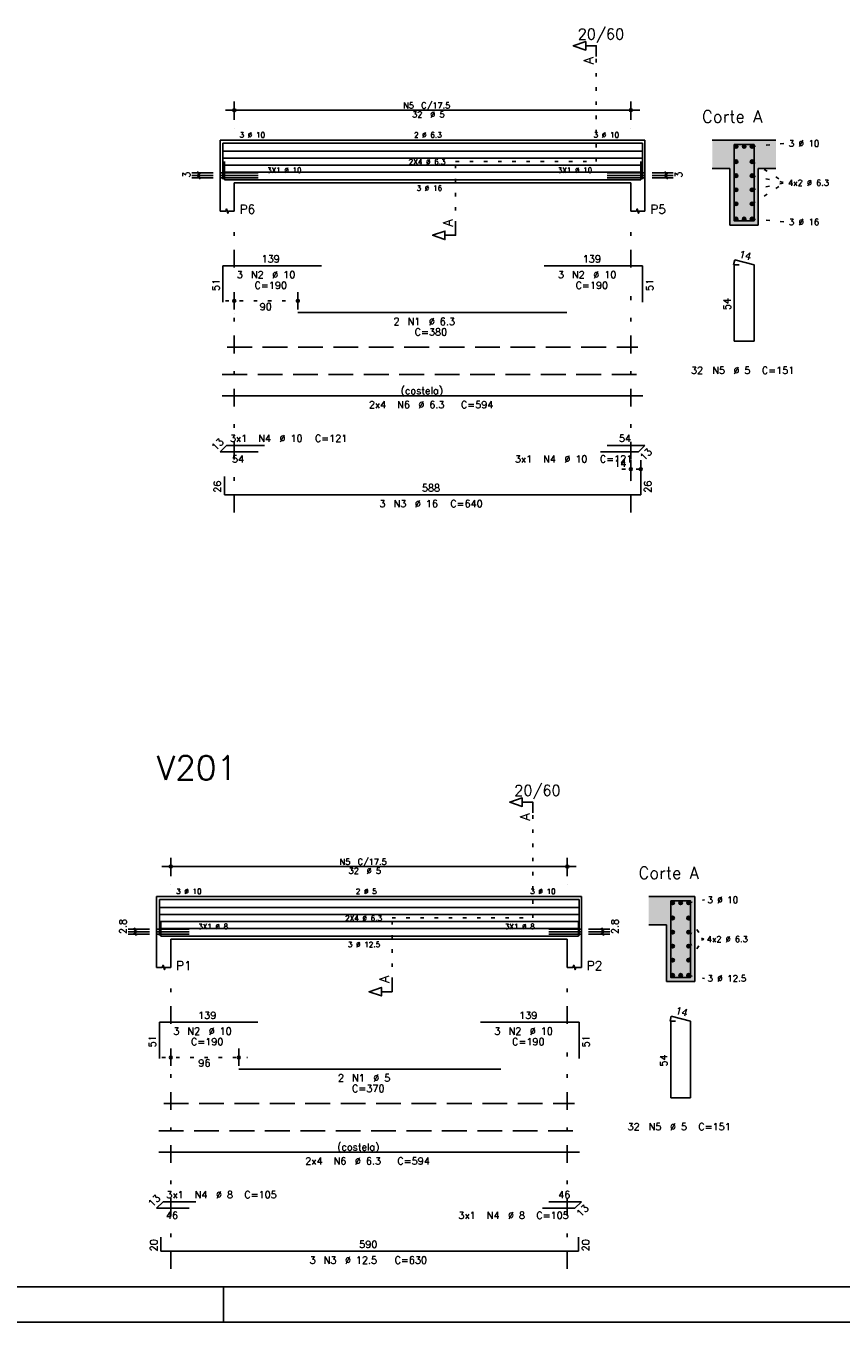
# Model space of a CAD drawing. Extents: x 0 to 84.1, y 0 to 59.4.
# Tile 2 of 7: x 23 to 46, y 0 to 36.6. Entities that reach past the tile are written whole.
import ezdxf

# ---------------------------------------------------------------- set-up
doc = ezdxf.new("R2010")
doc.units = 0
doc.header["$MEASUREMENT"] = 0
for name, pattern in [('ESTILO_TQS_0001', [1, 0.7, -0.3]), ('ESTILO_TQS_0002', [0.4, 0.1, -0.3]), ('ESTILO_TQS_0003', [1.5, 0.5, -0.4, 0.1, -0.5])]:
    doc.linetypes.add(name, pattern=pattern)
for name, color, linetype in [('1', 1, 'CONTINUOUS'), ('2', 2, 'CONTINUOUS'), ('4', 4, 'CONTINUOUS'), ('6', 6, 'CONTINUOUS'), ('7', 7, 'CONTINUOUS'), ('9', 9, 'CONTINUOUS')]:
    doc.layers.add(name, color=color, linetype=linetype)
doc.styles.get("Standard").update_dxf_attribs({"font": 'ROMANS.SHX'})

msp = doc.modelspace()

# ---------------------------------------------------------------- linework, layer by layer
at = {"layer": '1', "linetype": 'ESTILO_TQS_0002'}
for p, q in [((39.1347, 32.79), (39.1347, 35.76)), ((43.5347, 33.215), (44.4797, 33.3)), ((35.1597, 31.005), (35.1597, 32.79)), ((35.1597, 32.79), (39.1347, 32.79)), ((43.5347, 32.78448), (44.4647, 32.19)), ((43.5347, 32.38816), (44.4647, 32.19)), ((43.5347, 31.59552), (44.4647, 32.19)), ((43.5347, 31.99184), (44.4647, 32.19)), ((43.5347, 31.165), (44.4797, 31.08)), ((28.6597, 28.85), (30.9549, 28.85)), ((39.8597, 24.1), (40.6397, 24.1)), ((37.3408, 11.42), (37.3408, 14.39)), ((41.7408, 11.845), (42.1858, 11.93)), ((33.3658, 9.635), (33.3658, 11.42)), ((33.3658, 11.42), (37.3408, 11.42)), ((41.7408, 11.41448), (42.1708, 10.82)), ((41.7408, 11.01816), (42.1708, 10.82)), ((41.7408, 10.22552), (42.1708, 10.82)), ((41.7408, 10.62184), (42.1708, 10.82)), ((41.7408, 9.795), (42.1858, 9.71)), ((26.8658, 7.48), (29.2858, 7.48))]:
    msp.add_line(p, q, dxfattribs=at)
at = {"layer": '1', "linetype": 'ESTILO_TQS_0001'}
for p, q in [((28.7097, 27.545), (40.3097, 27.545)), ((26.9158, 6.175), (38.5158, 6.175))]:
    msp.add_line(p, q, dxfattribs=at)
at = {"layer": '1', "linetype": 'Continuous'}
for centre in [(43.0847, 33.215), (43.3097, 33.215), (43.5347, 33.215), (43.0847, 32.78448), (43.5347, 32.78448), (43.0847, 32.38816), (43.5347, 32.38816), (43.0847, 31.99184), (43.5347, 31.99184), (43.0847, 31.59552), (43.5347, 31.59552), (43.0847, 31.165), (43.3097, 31.165), (43.5347, 31.165), (41.2908, 11.845), (41.5158, 11.845), (41.7408, 11.845), (41.2908, 11.41448), (41.7408, 11.41448), (41.2908, 11.01816), (41.7408, 11.01816), (41.2908, 10.62184), (41.7408, 10.62184), (41.2908, 10.22552), (41.7408, 10.22552), (41.2908, 9.795), (41.5158, 9.795), (41.7408, 9.795)]:
    msp.add_circle(centre, 0.05, dxfattribs=at)
at = {"layer": '2', "linetype": 'Continuous'}
for p, q in [((28.9097, 33.97), (28.9097, 34.49)), ((40.1097, 33.97), (40.1097, 34.49)), ((28.6597, 34.24), (40.3597, 34.24)), ((28.9097, 33.72), (28.9097, 33.72)), ((40.1097, 33.72), (40.1097, 33.72)), ((28.5097, 33.39), (28.5097, 32.19)), ((28.5097, 33.39), (28.9097, 33.39)), ((28.9097, 33.39), (40.1097, 33.39)), ((40.1097, 33.39), (40.5097, 33.39)), ((40.5097, 33.39), (40.5097, 32.19)), ((44.2097, 33.39), (42.4097, 33.39)), ((28.3097, 32.47), (27.7097, 32.47)), ((28.3097, 32.4), (27.7097, 32.4)), ((28.3097, 32.33), (27.7097, 32.33)), ((27.9447, 32.435), (27.8747, 32.505)), ((27.9447, 32.365), (27.8747, 32.435)), ((27.9447, 32.295), (27.8747, 32.365)), ((27.9097, 32.33), (27.9097, 32.47)), ((40.7097, 32.47), (41.3097, 32.47)), ((40.7097, 32.4), (41.3097, 32.4)), ((40.7097, 32.33), (41.3097, 32.33)), ((41.1447, 32.435), (41.0747, 32.505)), ((41.1447, 32.365), (41.0747, 32.435)), ((41.1447, 32.295), (41.0747, 32.365)), ((41.1097, 32.33), (41.1097, 32.47)), ((42.4097, 32.59), (42.9097, 32.59)), ((42.9097, 32.59), (42.9097, 30.99)), ((43.7097, 30.99), (43.7097, 32.59)), ((43.7097, 32.59), (44.2097, 32.59)), ((28.5097, 32.19), (28.5097, 31.39)), ((28.9097, 32.19), (40.1097, 32.19)), ((28.9097, 32.19), (28.9097, 31.39)), ((40.1097, 32.19), (40.1097, 31.39)), ((40.5097, 32.19), (40.5097, 31.39)), ((42.9097, 30.99), (43.7097, 30.99)), ((28.9097, 28.61), (28.9097, 29.1)), ((30.7049, 28.61), (30.7049, 29.1)), ((28.9097, 28.51), (28.9097, 28.51)), ((30.7049, 28.51), (30.7049, 28.51)), ((40.1097, 23.86), (40.1097, 24.35)), ((40.3897, 23.86), (40.3897, 24.35)), ((40.1097, 23.76), (40.1097, 23.76)), ((40.3897, 23.76), (40.3897, 23.76)), ((26.8658, 12.87), (38.5658, 12.87)), ((27.1158, 12.6), (27.1158, 13.12)), ((38.3158, 12.6), (38.3158, 13.12)), ((27.1158, 12.35), (27.1158, 12.35)), ((38.3158, 12.35), (38.3158, 12.35)), ((26.7158, 12.02), (26.7158, 10.82)), ((26.7158, 12.02), (27.1158, 12.02)), ((27.1158, 12.02), (38.3158, 12.02)), ((38.3158, 12.02), (38.7158, 12.02)), ((38.7158, 12.02), (38.7158, 10.82)), ((41.9158, 12.02), (40.6158, 12.02)), ((41.9158, 9.62), (41.9158, 12.02)), ((26.5158, 11.1), (25.9158, 11.1)), ((26.5158, 11.03), (25.9158, 11.03)), ((26.1508, 11.065), (26.0808, 11.135)), ((26.1508, 10.995), (26.0808, 11.065)), ((26.1508, 10.925), (26.0808, 10.995)), ((26.1158, 10.96), (26.1158, 11.1)), ((38.9158, 11.1), (39.5158, 11.1)), ((38.9158, 11.03), (39.5158, 11.03)), ((39.3508, 11.065), (39.2808, 11.135)), ((39.3508, 10.995), (39.2808, 11.065)), ((39.3508, 10.925), (39.2808, 10.995)), ((39.3158, 10.96), (39.3158, 11.1)), ((40.6158, 11.22), (41.1158, 11.22)), ((41.1158, 11.22), (41.1158, 9.62)), ((26.5158, 10.96), (25.9158, 10.96)), ((26.7158, 10.82), (26.7158, 10.02)), ((27.1158, 10.82), (38.3158, 10.82)), ((27.1158, 10.82), (27.1158, 10.02)), ((38.3158, 10.82), (38.3158, 10.02)), ((38.7158, 10.82), (38.7158, 10.02)), ((38.9158, 10.96), (39.5158, 10.96)), ((41.1158, 9.62), (41.9158, 9.62)), ((27.1158, 7.24), (27.1158, 7.73)), ((29.0358, 7.24), (29.0358, 7.73)), ((27.1158, 7.14), (27.1158, 7.14)), ((29.0358, 7.14), (29.0358, 7.14)), ((28.600006, 0), (28.600006, 1)), ((0, 0), (84.100006, 0))]:
    msp.add_line(p, q, dxfattribs=at)
at = {"layer": '2', "linetype": 'ESTILO_TQS_0003'}
for p, q in [((28.9097, 29.792), (28.9097, 31.09)), ((40.1097, 29.792), (40.1097, 31.09)), ((28.9097, 22.87), (28.9097, 28.988)), ((40.1097, 22.87), (40.1097, 28.988)), ((27.1158, 8.422), (27.1158, 9.72)), ((38.3158, 8.422), (38.3158, 9.72)), ((27.1158, 1.5), (27.1158, 7.618)), ((38.3158, 1.5), (38.3158, 7.618))]:
    msp.add_line(p, q, dxfattribs=at)
at = {"layer": '2', "linetype": 'Continuous'}
for points in [[(83.100006, 1), (2.5, 1), (2.5, 58.400002), (83.100006, 58.400002), (83.100006, 1)], [(39.1347, 35.76), (39.1347, 36.06), (38.8347, 36.06), (38.8347, 35.94), (38.4847, 36.06), (38.8347, 36.18), (38.8347, 36.06)], [(28.5097, 31.39), (28.6697, 31.39), (28.6897, 31.45), (28.7297, 31.33), (28.7497, 31.39), (28.9097, 31.39)], [(40.1097, 31.39), (40.2697, 31.39), (40.2897, 31.45), (40.3297, 31.33), (40.3497, 31.39), (40.5097, 31.39)], [(35.1597, 31.005), (35.1597, 30.705), (34.8597, 30.705), (34.8597, 30.585), (34.5097, 30.705), (34.8597, 30.825), (34.8597, 30.705)], [(37.3408, 14.39), (37.3408, 14.69), (37.0408, 14.69), (37.0408, 14.57), (36.6908, 14.69), (37.0408, 14.81), (37.0408, 14.69)], [(26.7158, 10.02), (26.8758, 10.02), (26.8958, 10.08), (26.9358, 9.96), (26.9558, 10.02), (27.1158, 10.02)], [(38.3158, 10.02), (38.4758, 10.02), (38.4958, 10.08), (38.5358, 9.96), (38.5558, 10.02), (38.7158, 10.02)], [(33.3658, 9.635), (33.3658, 9.335), (33.0658, 9.335), (33.0658, 9.215), (32.7158, 9.335), (33.0658, 9.455), (33.0658, 9.335)]]:
    msp.add_lwpolyline(points, dxfattribs=at)
for centre, radius in [((28.9097, 34.24), 0.041625), ((28.9097, 34.24), 0.02075), ((40.1097, 34.24), 0.041625), ((40.1097, 34.24), 0.02075), ((28.9097, 28.85), 0.04), ((28.9097, 28.85), 0.02), ((30.7049, 28.85), 0.04), ((30.7049, 28.85), 0.02), ((40.1097, 24.1), 0.04), ((40.1097, 24.1), 0.02), ((40.3897, 24.1), 0.04), ((40.3897, 24.1), 0.02), ((27.1158, 12.87), 0.041625), ((27.1158, 12.87), 0.02075), ((38.3158, 12.87), 0.041625), ((38.3158, 12.87), 0.02075), ((27.1158, 7.48), 0.04), ((27.1158, 7.48), 0.02), ((29.0358, 7.48), 0.04), ((29.0358, 7.48), 0.02)]:
    msp.add_circle(centre, radius, dxfattribs=at)
at = {"layer": '4', "linetype": 'Continuous'}
for p, q in [((28.5697, 33.08724), (40.4501, 33.08724)), ((28.5897, 32.29), (28.5897, 33.31)), ((28.5897, 33.31), (31.3697, 33.31)), ((30.7049, 33.31), (38.3049, 33.31)), ((37.6597, 33.31), (40.4397, 33.31)), ((40.4397, 33.31), (40.4397, 32.29)), ((28.5697, 32.88908), (40.4501, 32.88908)), ((28.5697, 32.69092), (40.4501, 32.69092)), ((28.6297, 32.79), (28.6297, 32.27)), ((40.3897, 32.27), (40.3897, 32.79)), ((29.5797, 32.47), (28.5097, 32.47)), ((29.5797, 32.4), (28.5097, 32.4)), ((29.5797, 32.33), (28.5097, 32.33)), ((28.5697, 32.49276), (40.4501, 32.49276)), ((28.6297, 32.27), (40.3897, 32.27)), ((39.4397, 32.47), (40.5097, 32.47)), ((39.4397, 32.4), (40.5097, 32.4)), ((39.4397, 32.33), (40.5097, 32.33)), ((26.7958, 10.92), (26.7958, 11.94)), ((26.7958, 11.94), (29.5758, 11.94)), ((29.0358, 11.94), (36.4358, 11.94)), ((35.8658, 11.94), (38.6458, 11.94)), ((38.6458, 11.94), (38.6458, 10.92)), ((26.7758, 11.71724), (38.6562, 11.71724)), ((26.7758, 11.51908), (38.6562, 11.51908)), ((27.6358, 11.1), (26.7158, 11.1)), ((27.6358, 11.03), (26.7158, 11.03)), ((26.7758, 11.32092), (38.6562, 11.32092)), ((26.7758, 11.12276), (38.6562, 11.12276)), ((26.8358, 11.3), (26.8358, 10.9)), ((37.7958, 11.1), (38.7158, 11.1)), ((37.7958, 11.03), (38.7158, 11.03)), ((38.6358, 10.9), (38.6358, 11.3)), ((27.6358, 10.96), (26.7158, 10.96)), ((26.8358, 10.9), (38.6358, 10.9)), ((37.7958, 10.96), (38.7158, 10.96))]:
    msp.add_line(p, q, dxfattribs=at)
for points in [[(43.0297, 33.27), (43.0297, 31.11), (43.5897, 31.11), (43.5897, 33.27), (43.0297, 33.27)], [(41.2358, 11.9), (41.2358, 9.74), (41.7958, 9.74), (41.7958, 11.9), (41.2358, 11.9)]]:
    msp.add_lwpolyline(points, dxfattribs=at)
at = {"layer": '6', "linetype": 'Continuous'}
for p, q in [((28.5897, 28.82), (28.5897, 29.84)), ((28.5897, 29.84), (31.3697, 29.84)), ((37.6597, 29.84), (40.4397, 29.84)), ((40.4397, 29.84), (40.4397, 28.82)), ((43.047482, 30.01), (43.012482, 29.874446)), ((43.1697, 29.87), (43.0297, 29.87)), ((43.0297, 29.87), (43.0297, 27.71)), ((43.5897, 29.87), (43.047482, 30.01)), ((43.5897, 27.71), (43.5897, 29.87)), ((30.7049, 28.52), (38.3049, 28.52)), ((43.0297, 27.71), (43.5897, 27.71)), ((28.5697, 26.17), (40.4501, 26.17)), ((28.5097, 24.586152), (28.693548, 24.77)), ((29.5797, 24.586152), (28.5097, 24.586152)), ((28.693548, 24.77), (29.763548, 24.77)), ((40.325852, 24.586152), (39.255852, 24.586152)), ((39.4397, 24.77), (40.5097, 24.77)), ((40.5097, 24.77), (40.325852, 24.586152)), ((28.6297, 23.89), (28.6297, 23.37)), ((40.3897, 23.37), (40.3897, 23.89)), ((28.6297, 23.37), (40.3897, 23.37)), ((26.7958, 7.45), (26.7958, 8.47)), ((26.7958, 8.47), (29.5758, 8.47)), ((35.8658, 8.47), (38.6458, 8.47)), ((38.6458, 8.47), (38.6458, 7.45)), ((41.253582, 8.64), (41.218582, 8.504446)), ((41.3758, 8.5), (41.2358, 8.5)), ((41.2358, 8.5), (41.2358, 6.34)), ((41.7958, 8.5), (41.253582, 8.64)), ((41.7958, 6.34), (41.7958, 8.5)), ((29.0358, 7.15), (36.4358, 7.15)), ((41.2358, 6.34), (41.7958, 6.34)), ((26.7758, 4.8), (38.6562, 4.8)), ((26.7158, 3.216152), (26.899648, 3.4)), ((26.899648, 3.4), (27.819648, 3.4)), ((37.7958, 3.4), (38.7158, 3.4)), ((38.7158, 3.4), (38.531952, 3.216152)), ((27.6358, 3.216152), (26.7158, 3.216152)), ((38.531952, 3.216152), (37.611952, 3.216152)), ((26.8358, 2.4), (26.8358, 2)), ((38.6358, 2), (38.6358, 2.4)), ((26.8358, 2), (38.6358, 2))]:
    msp.add_line(p, q, dxfattribs=at)
at = {"layer": '6', "linetype": 'ESTILO_TQS_0001'}
for p, q in [((28.5697, 26.77), (40.4501, 26.77)), ((26.7758, 5.4), (38.6562, 5.4))]:
    msp.add_line(p, q, dxfattribs=at)
at = {"layer": '9', "linetype": 'Continuous'}
for points in [[(42.4097, 33.39), (42.4097, 32.59), (42.9097, 32.59)], [(42.4097, 33.39), (42.9097, 32.59), (44.2097, 33.39)], [(42.9097, 32.59), (43.7097, 32.59), (44.2097, 33.39)], [(43.7097, 32.59), (44.2097, 32.59), (44.2097, 33.39)], [(43.1347, 33.215), (43.0597, 33.258301), (43.037715, 33.232101)], [(43.1347, 33.215), (43.037715, 33.232101), (43.037715, 33.197899)], [(43.1347, 33.215), (43.037715, 33.197899), (43.0597, 33.171699)], [(43.1347, 33.215), (43.093382, 33.26424), (43.0597, 33.258301)], [(43.1347, 33.215), (43.0597, 33.171699), (43.093382, 33.16576)], [(43.1347, 33.215), (43.123002, 33.247139), (43.093382, 33.26424)], [(43.1347, 33.215), (43.093382, 33.16576), (43.123002, 33.182861)], [(43.1347, 33.215), (43.123002, 33.182861), (43.1347, 33.215)], [(43.3597, 33.215), (43.2847, 33.258301), (43.262715, 33.232101)], [(43.3597, 33.215), (43.262715, 33.232101), (43.262715, 33.197899)], [(43.3597, 33.215), (43.262715, 33.197899), (43.2847, 33.171699)], [(43.3597, 33.215), (43.318382, 33.26424), (43.2847, 33.258301)], [(43.3597, 33.215), (43.2847, 33.171699), (43.318382, 33.16576)], [(43.3597, 33.215), (43.348002, 33.247139), (43.318382, 33.26424)], [(43.3597, 33.215), (43.318382, 33.16576), (43.348002, 33.182861)], [(43.3597, 33.215), (43.348002, 33.182861), (43.3597, 33.215)], [(43.5847, 33.215), (43.5097, 33.258301), (43.487715, 33.232101)], [(43.5847, 33.215), (43.487715, 33.232101), (43.487715, 33.197899)], [(43.5847, 33.215), (43.487715, 33.197899), (43.5097, 33.171699)], [(43.5847, 33.215), (43.543382, 33.26424), (43.5097, 33.258301)], [(43.5847, 33.215), (43.5097, 33.171699), (43.543382, 33.16576)], [(43.5847, 33.215), (43.573002, 33.247139), (43.543382, 33.26424)], [(43.5847, 33.215), (43.543382, 33.16576), (43.573002, 33.182861)], [(43.5847, 33.215), (43.573002, 33.182861), (43.5847, 33.215)], [(43.1347, 32.78448), (43.0597, 32.827781), (43.037715, 32.801581)], [(43.1347, 32.78448), (43.037715, 32.801581), (43.037715, 32.767379)], [(43.1347, 32.78448), (43.037715, 32.767379), (43.0597, 32.741179)], [(43.1347, 32.78448), (43.093382, 32.83372), (43.0597, 32.827781)], [(43.1347, 32.78448), (43.0597, 32.741179), (43.093382, 32.73524)], [(43.1347, 32.78448), (43.123002, 32.816619), (43.093382, 32.83372)], [(43.1347, 32.78448), (43.093382, 32.73524), (43.123002, 32.752341)], [(43.1347, 32.78448), (43.123002, 32.752341), (43.1347, 32.78448)], [(43.5847, 32.78448), (43.5097, 32.827781), (43.487715, 32.801581)], [(43.5847, 32.78448), (43.487715, 32.801581), (43.487715, 32.767379)], [(43.5847, 32.78448), (43.487715, 32.767379), (43.5097, 32.741179)], [(43.5847, 32.78448), (43.543382, 32.83372), (43.5097, 32.827781)], [(43.5847, 32.78448), (43.5097, 32.741179), (43.543382, 32.73524)], [(43.5847, 32.78448), (43.573002, 32.816619), (43.543382, 32.83372)], [(43.5847, 32.78448), (43.543382, 32.73524), (43.573002, 32.752341)], [(43.5847, 32.78448), (43.573002, 32.752341), (43.5847, 32.78448)], [(42.9097, 30.99), (43.7097, 30.99), (42.9097, 32.59)], [(43.7097, 30.99), (43.7097, 32.59), (42.9097, 32.59)], [(43.1347, 32.38816), (43.0597, 32.431461), (43.037715, 32.405261)], [(43.1347, 32.38816), (43.037715, 32.405261), (43.037715, 32.371059)], [(43.1347, 32.38816), (43.037715, 32.371059), (43.0597, 32.344859)], [(43.1347, 32.38816), (43.093382, 32.4374), (43.0597, 32.431461)], [(43.1347, 32.38816), (43.0597, 32.344859), (43.093382, 32.33892)], [(43.1347, 32.38816), (43.123002, 32.420299), (43.093382, 32.4374)], [(43.1347, 32.38816), (43.093382, 32.33892), (43.123002, 32.356021)], [(43.1347, 32.38816), (43.123002, 32.356021), (43.1347, 32.38816)], [(43.5847, 32.38816), (43.5097, 32.431461), (43.487715, 32.405261)], [(43.5847, 32.38816), (43.487715, 32.405261), (43.487715, 32.371059)], [(43.5847, 32.38816), (43.487715, 32.371059), (43.5097, 32.344859)], [(43.5847, 32.38816), (43.543382, 32.4374), (43.5097, 32.431461)], [(43.5847, 32.38816), (43.5097, 32.344859), (43.543382, 32.33892)], [(43.5847, 32.38816), (43.573002, 32.420299), (43.543382, 32.4374)], [(43.5847, 32.38816), (43.543382, 32.33892), (43.573002, 32.356021)], [(43.5847, 32.38816), (43.573002, 32.356021), (43.5847, 32.38816)], [(43.1347, 31.99184), (43.0597, 32.035141), (43.037715, 32.008941)], [(43.1347, 31.99184), (43.037715, 32.008941), (43.037715, 31.974739)], [(43.1347, 31.99184), (43.037715, 31.974739), (43.0597, 31.948539)], [(43.1347, 31.99184), (43.093382, 32.04108), (43.0597, 32.035141)], [(43.1347, 31.99184), (43.0597, 31.948539), (43.093382, 31.9426)], [(43.1347, 31.99184), (43.123002, 32.023979), (43.093382, 32.04108)], [(43.1347, 31.99184), (43.093382, 31.9426), (43.123002, 31.959701)], [(43.1347, 31.99184), (43.123002, 31.959701), (43.1347, 31.99184)], [(43.5847, 31.99184), (43.5097, 32.035141), (43.487715, 32.008941)], [(43.5847, 31.99184), (43.487715, 32.008941), (43.487715, 31.974739)], [(43.5847, 31.99184), (43.487715, 31.974739), (43.5097, 31.948539)], [(43.5847, 31.99184), (43.543382, 32.04108), (43.5097, 32.035141)], [(43.5847, 31.99184), (43.5097, 31.948539), (43.543382, 31.9426)], [(43.5847, 31.99184), (43.573002, 32.023979), (43.543382, 32.04108)], [(43.5847, 31.99184), (43.543382, 31.9426), (43.573002, 31.959701)], [(43.5847, 31.99184), (43.573002, 31.959701), (43.5847, 31.99184)], [(43.1347, 31.59552), (43.0597, 31.638821), (43.037715, 31.612621)], [(43.1347, 31.59552), (43.037715, 31.612621), (43.037715, 31.578419)], [(43.1347, 31.59552), (43.037715, 31.578419), (43.0597, 31.552219)], [(43.1347, 31.59552), (43.093382, 31.64476), (43.0597, 31.638821)], [(43.1347, 31.59552), (43.0597, 31.552219), (43.093382, 31.54628)], [(43.1347, 31.59552), (43.123002, 31.627659), (43.093382, 31.64476)], [(43.1347, 31.59552), (43.093382, 31.54628), (43.123002, 31.563381)], [(43.1347, 31.59552), (43.123002, 31.563381), (43.1347, 31.59552)], [(43.5847, 31.59552), (43.5097, 31.638821), (43.487715, 31.612621)], [(43.5847, 31.59552), (43.487715, 31.612621), (43.487715, 31.578419)], [(43.5847, 31.59552), (43.487715, 31.578419), (43.5097, 31.552219)], [(43.5847, 31.59552), (43.543382, 31.64476), (43.5097, 31.638821)], [(43.5847, 31.59552), (43.5097, 31.552219), (43.543382, 31.54628)], [(43.5847, 31.59552), (43.573002, 31.627659), (43.543382, 31.64476)], [(43.5847, 31.59552), (43.543382, 31.54628), (43.573002, 31.563381)], [(43.5847, 31.59552), (43.573002, 31.563381), (43.5847, 31.59552)], [(43.1347, 31.165), (43.0597, 31.208301), (43.037715, 31.182101)], [(43.1347, 31.165), (43.037715, 31.182101), (43.037715, 31.147899)], [(43.1347, 31.165), (43.037715, 31.147899), (43.0597, 31.121699)], [(43.1347, 31.165), (43.093382, 31.21424), (43.0597, 31.208301)], [(43.1347, 31.165), (43.0597, 31.121699), (43.093382, 31.11576)], [(43.1347, 31.165), (43.123002, 31.197139), (43.093382, 31.21424)], [(43.1347, 31.165), (43.093382, 31.11576), (43.123002, 31.132861)], [(43.1347, 31.165), (43.123002, 31.132861), (43.1347, 31.165)], [(43.3597, 31.165), (43.2847, 31.208301), (43.262715, 31.182101)], [(43.3597, 31.165), (43.262715, 31.182101), (43.262715, 31.147899)], [(43.3597, 31.165), (43.262715, 31.147899), (43.2847, 31.121699)], [(43.3597, 31.165), (43.318382, 31.21424), (43.2847, 31.208301)], [(43.3597, 31.165), (43.2847, 31.121699), (43.318382, 31.11576)], [(43.3597, 31.165), (43.348002, 31.197139), (43.318382, 31.21424)], [(43.3597, 31.165), (43.318382, 31.11576), (43.348002, 31.132861)], [(43.3597, 31.165), (43.348002, 31.132861), (43.3597, 31.165)], [(43.5847, 31.165), (43.5097, 31.208301), (43.487715, 31.182101)], [(43.5847, 31.165), (43.487715, 31.182101), (43.487715, 31.147899)], [(43.5847, 31.165), (43.487715, 31.147899), (43.5097, 31.121699)], [(43.5847, 31.165), (43.543382, 31.21424), (43.5097, 31.208301)], [(43.5847, 31.165), (43.5097, 31.121699), (43.543382, 31.11576)], [(43.5847, 31.165), (43.573002, 31.197139), (43.543382, 31.21424)], [(43.5847, 31.165), (43.543382, 31.11576), (43.573002, 31.132861)], [(43.5847, 31.165), (43.573002, 31.132861), (43.5847, 31.165)], [(41.1158, 11.22), (41.9158, 12.02), (40.6158, 12.02)], [(41.1158, 11.22), (40.6158, 12.02), (40.6158, 11.22)], [(41.1158, 11.22), (41.9158, 9.62), (41.9158, 12.02)], [(41.3408, 11.845), (41.2658, 11.888301), (41.243815, 11.862101)], [(41.3408, 11.845), (41.243815, 11.862101), (41.243815, 11.827899)], [(41.3408, 11.845), (41.243815, 11.827899), (41.2658, 11.801699)], [(41.3408, 11.845), (41.299482, 11.89424), (41.2658, 11.888301)], [(41.3408, 11.845), (41.2658, 11.801699), (41.299482, 11.79576)], [(41.3408, 11.845), (41.329102, 11.877139), (41.299482, 11.89424)], [(41.3408, 11.845), (41.299482, 11.79576), (41.329102, 11.812861)], [(41.3408, 11.845), (41.329102, 11.812861), (41.3408, 11.845)], [(41.5658, 11.845), (41.4908, 11.888301), (41.468815, 11.862101)], [(41.5658, 11.845), (41.468815, 11.862101), (41.468815, 11.827899)], [(41.5658, 11.845), (41.468815, 11.827899), (41.4908, 11.801699)], [(41.5658, 11.845), (41.524482, 11.89424), (41.4908, 11.888301)], [(41.5658, 11.845), (41.4908, 11.801699), (41.524482, 11.79576)], [(41.5658, 11.845), (41.554102, 11.877139), (41.524482, 11.89424)], [(41.5658, 11.845), (41.524482, 11.79576), (41.554102, 11.812861)], [(41.5658, 11.845), (41.554102, 11.812861), (41.5658, 11.845)], [(41.7908, 11.845), (41.7158, 11.888301), (41.693815, 11.862101)], [(41.7908, 11.845), (41.693815, 11.862101), (41.693815, 11.827899)], [(41.7908, 11.845), (41.693815, 11.827899), (41.7158, 11.801699)], [(41.7908, 11.845), (41.749482, 11.89424), (41.7158, 11.888301)], [(41.7908, 11.845), (41.7158, 11.801699), (41.749482, 11.79576)], [(41.7908, 11.845), (41.779102, 11.877139), (41.749482, 11.89424)], [(41.7908, 11.845), (41.749482, 11.79576), (41.779102, 11.812861)], [(41.7908, 11.845), (41.779102, 11.812861), (41.7908, 11.845)], [(41.3408, 11.41448), (41.2658, 11.457781), (41.243815, 11.431581)], [(41.3408, 11.41448), (41.243815, 11.431581), (41.243815, 11.397379)], [(41.3408, 11.41448), (41.243815, 11.397379), (41.2658, 11.371179)], [(41.3408, 11.41448), (41.299482, 11.46372), (41.2658, 11.457781)], [(41.3408, 11.41448), (41.2658, 11.371179), (41.299482, 11.36524)], [(41.3408, 11.41448), (41.329102, 11.446619), (41.299482, 11.46372)], [(41.3408, 11.41448), (41.299482, 11.36524), (41.329102, 11.382341)], [(41.3408, 11.41448), (41.329102, 11.382341), (41.3408, 11.41448)], [(41.7908, 11.41448), (41.7158, 11.457781), (41.693815, 11.431581)], [(41.7908, 11.41448), (41.693815, 11.431581), (41.693815, 11.397379)], [(41.7908, 11.41448), (41.693815, 11.397379), (41.7158, 11.371179)], [(41.7908, 11.41448), (41.749482, 11.46372), (41.7158, 11.457781)], [(41.7908, 11.41448), (41.7158, 11.371179), (41.749482, 11.36524)], [(41.7908, 11.41448), (41.779102, 11.446619), (41.749482, 11.46372)], [(41.7908, 11.41448), (41.749482, 11.36524), (41.779102, 11.382341)], [(41.7908, 11.41448), (41.779102, 11.382341), (41.7908, 11.41448)], [(41.1158, 11.22), (41.1158, 9.62), (41.9158, 9.62)], [(41.3408, 11.01816), (41.2658, 11.061461), (41.243815, 11.035261)], [(41.3408, 11.01816), (41.243815, 11.035261), (41.243815, 11.001059)], [(41.3408, 11.01816), (41.243815, 11.001059), (41.2658, 10.974859)], [(41.3408, 11.01816), (41.299482, 11.0674), (41.2658, 11.061461)], [(41.3408, 11.01816), (41.2658, 10.974859), (41.299482, 10.96892)], [(41.3408, 11.01816), (41.329102, 11.050299), (41.299482, 11.0674)], [(41.3408, 11.01816), (41.299482, 10.96892), (41.329102, 10.986021)], [(41.3408, 11.01816), (41.329102, 10.986021), (41.3408, 11.01816)], [(41.7908, 11.01816), (41.7158, 11.061461), (41.693815, 11.035261)], [(41.7908, 11.01816), (41.693815, 11.035261), (41.693815, 11.001059)], [(41.7908, 11.01816), (41.693815, 11.001059), (41.7158, 10.974859)], [(41.7908, 11.01816), (41.749482, 11.0674), (41.7158, 11.061461)], [(41.7908, 11.01816), (41.7158, 10.974859), (41.749482, 10.96892)], [(41.7908, 11.01816), (41.779102, 11.050299), (41.749482, 11.0674)], [(41.7908, 11.01816), (41.749482, 10.96892), (41.779102, 10.986021)], [(41.7908, 11.01816), (41.779102, 10.986021), (41.7908, 11.01816)], [(41.3408, 10.62184), (41.2658, 10.665141), (41.243815, 10.638941)], [(41.3408, 10.62184), (41.243815, 10.638941), (41.243815, 10.604739)], [(41.3408, 10.62184), (41.243815, 10.604739), (41.2658, 10.578539)], [(41.3408, 10.62184), (41.299482, 10.67108), (41.2658, 10.665141)], [(41.3408, 10.62184), (41.2658, 10.578539), (41.299482, 10.5726)], [(41.3408, 10.62184), (41.329102, 10.653979), (41.299482, 10.67108)], [(41.3408, 10.62184), (41.299482, 10.5726), (41.329102, 10.589701)], [(41.3408, 10.62184), (41.329102, 10.589701), (41.3408, 10.62184)], [(41.7908, 10.62184), (41.7158, 10.665141), (41.693815, 10.638941)], [(41.7908, 10.62184), (41.693815, 10.638941), (41.693815, 10.604739)], [(41.7908, 10.62184), (41.693815, 10.604739), (41.7158, 10.578539)], [(41.7908, 10.62184), (41.749482, 10.67108), (41.7158, 10.665141)], [(41.7908, 10.62184), (41.7158, 10.578539), (41.749482, 10.5726)], [(41.7908, 10.62184), (41.779102, 10.653979), (41.749482, 10.67108)], [(41.7908, 10.62184), (41.749482, 10.5726), (41.779102, 10.589701)], [(41.7908, 10.62184), (41.779102, 10.589701), (41.7908, 10.62184)], [(41.3408, 10.22552), (41.2658, 10.268821), (41.243815, 10.242621)], [(41.3408, 10.22552), (41.299482, 10.27476), (41.2658, 10.268821)], [(41.3408, 10.22552), (41.329102, 10.257659), (41.299482, 10.27476)], [(41.7908, 10.22552), (41.7158, 10.268821), (41.693815, 10.242621)], [(41.7908, 10.22552), (41.749482, 10.27476), (41.7158, 10.268821)], [(41.7908, 10.22552), (41.779102, 10.257659), (41.749482, 10.27476)], [(41.3408, 10.22552), (41.243815, 10.242621), (41.243815, 10.208419)], [(41.3408, 10.22552), (41.243815, 10.208419), (41.2658, 10.182219)], [(41.3408, 10.22552), (41.2658, 10.182219), (41.299482, 10.17628)], [(41.3408, 10.22552), (41.299482, 10.17628), (41.329102, 10.193381)], [(41.3408, 10.22552), (41.329102, 10.193381), (41.3408, 10.22552)], [(41.7908, 10.22552), (41.693815, 10.242621), (41.693815, 10.208419)], [(41.7908, 10.22552), (41.693815, 10.208419), (41.7158, 10.182219)], [(41.7908, 10.22552), (41.7158, 10.182219), (41.749482, 10.17628)], [(41.7908, 10.22552), (41.749482, 10.17628), (41.779102, 10.193381)], [(41.7908, 10.22552), (41.779102, 10.193381), (41.7908, 10.22552)], [(41.3408, 9.795), (41.2658, 9.838301), (41.243815, 9.812101)], [(41.3408, 9.795), (41.243815, 9.812101), (41.243815, 9.777899)], [(41.3408, 9.795), (41.243815, 9.777899), (41.2658, 9.751699)], [(41.3408, 9.795), (41.299482, 9.84424), (41.2658, 9.838301)], [(41.3408, 9.795), (41.2658, 9.751699), (41.299482, 9.74576)], [(41.3408, 9.795), (41.329102, 9.827139), (41.299482, 9.84424)], [(41.3408, 9.795), (41.299482, 9.74576), (41.329102, 9.762861)], [(41.3408, 9.795), (41.329102, 9.762861), (41.3408, 9.795)], [(41.5658, 9.795), (41.4908, 9.838301), (41.468815, 9.812101)], [(41.5658, 9.795), (41.468815, 9.812101), (41.468815, 9.777899)], [(41.5658, 9.795), (41.468815, 9.777899), (41.4908, 9.751699)], [(41.5658, 9.795), (41.524482, 9.84424), (41.4908, 9.838301)], [(41.5658, 9.795), (41.4908, 9.751699), (41.524482, 9.74576)], [(41.5658, 9.795), (41.554102, 9.827139), (41.524482, 9.84424)], [(41.5658, 9.795), (41.524482, 9.74576), (41.554102, 9.762861)], [(41.5658, 9.795), (41.554102, 9.762861), (41.5658, 9.795)], [(41.7908, 9.795), (41.7158, 9.838301), (41.693815, 9.812101)], [(41.7908, 9.795), (41.693815, 9.812101), (41.693815, 9.777899)], [(41.7908, 9.795), (41.693815, 9.777899), (41.7158, 9.751699)], [(41.7908, 9.795), (41.749482, 9.84424), (41.7158, 9.838301)], [(41.7908, 9.795), (41.7158, 9.751699), (41.749482, 9.74576)], [(41.7908, 9.795), (41.779102, 9.827139), (41.749482, 9.84424)], [(41.7908, 9.795), (41.749482, 9.74576), (41.779102, 9.762861)], [(41.7908, 9.795), (41.779102, 9.762861), (41.7908, 9.795)]]:
    msp.add_solid(points, dxfattribs=at)

# ---------------------------------------------------------------- texts
at = {"layer": '2', "linetype": 'Continuous'}
for s, height, p in [('20/60', 0.3, (38.6097, 36.24)), ('N5', 0.17, (33.6767, 34.291)), ('C/17.5', 0.17, (34.1867, 34.291)), ('32', 0.17, (33.9317, 34.036)), ('%%c 5', 0.17, (34.4417, 34.036)), ('Corte A', 0.34, (42.1197, 33.89)), ('3 %%c 10', 0.15, (29.0597, 33.465)), ('2 %%c 6.3', 0.15, (33.9847, 33.465)), ('3 %%c 10', 0.15, (39.0597, 33.465)), ('3 %%c 10', 0.18, (44.5697, 33.21)), (' 3X1 %%c 10', 0.15, (29.7297, 32.47)), ('2X4 %%c 6.3', 0.15, (33.8349, 32.70592)), (' 3X1 %%c 10', 0.15, (37.9397, 32.47)), ('4x2 %%c 6.3', 0.17, (44.5497, 32.105)), ('3 %%c 16', 0.15, (34.0597, 31.965)), ('P6', 0.25, (29.0597, 31.315)), ('P5', 0.25, (40.6597, 31.315)), ('3 %%c 16', 0.18, (44.5697, 30.99)), ('139', 0.2, (29.6797, 29.94)), ('139', 0.2, (38.7497, 29.94)), ('3', 0.2, (28.9797, 29.49)), ('N2', 0.2, (29.3797, 29.49)), ('%%c 10', 0.2, (29.9797, 29.49)), ('3', 0.2, (38.0497, 29.49)), ('N2', 0.2, (38.4497, 29.49)), ('%%c 10', 0.2, (39.0497, 29.49)), ('C=190', 0.2, (29.4797, 29.19)), ('C=190', 0.2, (38.5497, 29.19)), ('90', 0.2, (29.6273, 28.59)), ('2', 0.2, (33.4049, 28.17)), ('N1', 0.2, (33.8049, 28.17)), ('%%c 6.3', 0.2, (34.4049, 28.17)), ('C=380', 0.2, (34.0049, 27.87)), ('32', 0.2, (41.8097, 26.79)), ('N5', 0.2, (42.4097, 26.79)), ('%%c 5', 0.2, (43.0097, 26.79)), ('C=151', 0.2, (43.8097, 26.79)), ('(costela)', 0.2, (33.6099, 26.22)), ('2x4', 0.2, (32.7099, 25.82)), ('N6', 0.2, (33.5099, 25.82)), ('%%c 6.3', 0.2, (34.1099, 25.82)), ('C=594', 0.2, (35.3099, 25.82)), ('3x1', 0.2, (28.785472, 24.87)), ('N4', 0.2, (29.585472, 24.87)), ('%%c 10', 0.2, (30.185472, 24.87)), ('C=121', 0.2, (31.185472, 24.87)), ('54', 0.2, (39.7747, 24.87)), ('54', 0.2, (28.8447, 24.286152)), ('3x1', 0.2, (36.833928, 24.286152)), ('N4', 0.2, (37.633928, 24.286152)), ('%%c 10', 0.2, (38.233928, 24.286152)), ('C=121', 0.2, (39.233928, 24.286152)), ('14', 0.2, (39.643033, 24.16)), ('588', 0.2, (34.2097, 23.47)), ('3', 0.2, (33.0097, 23.02)), ('N3', 0.2, (33.4097, 23.02)), ('%%c 16', 0.2, (34.0097, 23.02)), ('C=640', 0.2, (35.0097, 23.02)), ('20/60', 0.3, (36.8158, 14.87)), ('N5', 0.17, (31.8828, 12.921)), ('32', 0.17, (32.1378, 12.666)), ('C/17.5', 0.17, (32.3928, 12.921)), ('%%c 5', 0.17, (32.6478, 12.666)), ('Corte A', 0.34, (40.3258, 12.52)), ('3 %%c 10', 0.15, (27.2658, 12.095)), ('2 %%c 5', 0.15, (32.3408, 12.095)), ('3 %%c 10', 0.15, (37.2658, 12.095)), ('3 %%c 10', 0.18, (42.2758, 11.84)), ('2X4 %%c 6.3', 0.15, (32.041, 11.33592)), (' 3X1 %%c 8', 0.15, (27.7858, 11.1)), (' 3X1 %%c 8', 0.15, (36.4458, 11.1)), ('3 %%c 12.5', 0.15, (32.1158, 10.595)), ('4x2 %%c 6.3', 0.17, (42.2558, 10.735)), ('P1', 0.25, (27.2658, 9.945)), ('P2', 0.25, (38.8658, 9.945)), ('3 %%c 12.5', 0.18, (42.2758, 9.62)), ('139', 0.2, (27.8858, 8.57)), ('139', 0.2, (36.9558, 8.57)), ('3', 0.2, (27.1858, 8.12)), ('N2', 0.2, (27.5858, 8.12)), ('%%c 10', 0.2, (28.1858, 8.12)), ('3', 0.2, (36.2558, 8.12)), ('N2', 0.2, (36.6558, 8.12)), ('%%c 10', 0.2, (37.2558, 8.12)), ('C=190', 0.2, (27.6858, 7.82)), ('C=190', 0.2, (36.7558, 7.82)), ('96', 0.2, (27.8958, 7.22)), ('2', 0.2, (31.8358, 6.8)), ('N1', 0.2, (32.2358, 6.8)), ('%%c 5', 0.2, (32.8358, 6.8)), ('C=370', 0.2, (32.2358, 6.5)), ('32', 0.2, (40.0158, 5.42)), ('N5', 0.2, (40.6158, 5.42)), ('%%c 5', 0.2, (41.2158, 5.42)), ('C=151', 0.2, (42.0158, 5.42)), ('(costela)', 0.2, (31.816, 4.85)), ('2x4', 0.2, (30.916, 4.45)), ('N6', 0.2, (31.716, 4.45)), ('%%c 6.3', 0.2, (32.316, 4.45)), ('C=594', 0.2, (33.516, 4.45)), ('3x1', 0.2, (26.991572, 3.5)), ('N4', 0.2, (27.791572, 3.5)), ('%%c 8', 0.2, (28.391572, 3.5)), ('C=105', 0.2, (29.191572, 3.5)), ('46', 0.2, (38.0558, 3.5)), ('46', 0.2, (26.9758, 2.916152)), ('3x1', 0.2, (35.240028, 2.916152)), ('N4', 0.2, (36.040028, 2.916152)), ('%%c 8', 0.2, (36.640028, 2.916152)), ('C=105', 0.2, (37.440028, 2.916152)), ('590', 0.2, (32.4358, 2.1)), ('3', 0.2, (31.0358, 1.65)), ('N3', 0.2, (31.4358, 1.65)), ('%%c 12.5', 0.2, (32.0358, 1.65)), ('C=630', 0.2, (33.4358, 1.65))]:
    msp.add_text(s, height=height, dxfattribs=at).set_placement(p)
for s, height, rotation, p in [('A', 0.272, 90, (39.0531, 35.5424)), ('3', 0.2, 90, (27.6597, 32.33)), ('3', 0.2, 90, (41.5597, 32.33)), ('A', 0.272, 90, (35.0781, 30.9506)), ('14', 0.2, 345.522488, (43.149942, 30.086825)), ('51', 0.2, 90, (28.4897, 29.13)), ('51', 0.2, 90, (40.7397, 29.13)), ('54', 0.2, 90, (42.9297, 28.59)), ('13', 0.2, 45, (28.389492, 24.607365)), ('13', 0.2, 45, (40.488487, 24.324523)), ('26', 0.2, 90, (28.5297, 23.43)), ('26', 0.2, 90, (40.6897, 23.43)), ('A', 0.272, 90, (37.2592, 14.1724)), ('2.8', 0.2, 90, (25.8658, 10.96)), ('2.8', 0.2, 90, (39.7658, 10.96)), ('A', 0.272, 90, (33.2842, 9.5806)), ('14', 0.2, 345.522488, (41.356042, 8.716825)), ('51', 0.2, 90, (26.6958, 7.76)), ('51', 0.2, 90, (38.9458, 7.76)), ('54', 0.2, 90, (41.1358, 7.22)), ('13', 0.2, 45, (26.595592, 3.237365)), ('13', 0.2, 45, (38.694587, 2.954523)), ('20', 0.2, 90, (26.7358, 2)), ('20', 0.2, 90, (38.9358, 2))]:
    msp.add_text(s, height=height, rotation=rotation, dxfattribs=at).set_placement(p)
at = {"layer": '7', "linetype": 'Continuous'}
msp.add_text('V201', height=0.68, dxfattribs=at).set_placement((26.7158, 15.32))

doc.saveas('drawing.dxf')
